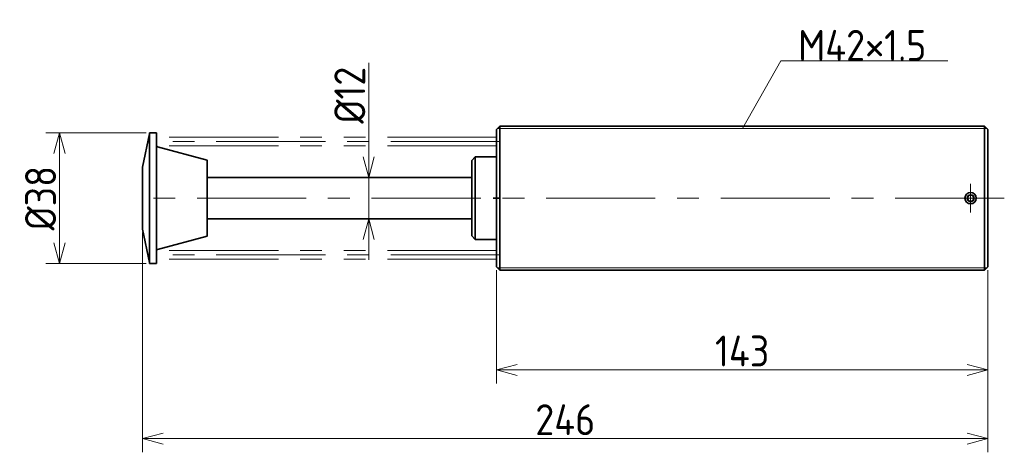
# Model space of a CAD drawing. Header units: millimetres. Extents: x 78 to 365, y 126 to 252.
import ezdxf

# ---------------------------------------------------------------- set-up
doc = ezdxf.new("R2010")
doc.units = ezdxf.units.MM
doc.header["$MEASUREMENT"] = 0
doc.header["$PDMODE"] = 3
doc.header["$PDSIZE"] = 2
doc.linetypes.add('CENTER', pattern=[50.8, 31.75, -6.35, 6.35, -6.35])
doc.linetypes.add('PHANTOM', pattern=[63.5, 31.75, -6.35, 6.35, -6.35, 6.35, -6.35])
doc.layers.get('0').update_dxf_attribs({"plot": 0})
doc.layers.add('図形', color=7, linetype='Continuous', lineweight=35)
doc.layers.add('寸法・文字', color=3, linetype='Continuous', lineweight=18)
doc.layers.get('0').off()
doc.styles.add('Dimension', font='isocp.shx', dxfattribs={"bigfont": 'bigfont.shx'})
doc.dimstyles.new('DXF用', dxfattribs={"dimscale": 0, "dimtxt": 4.5, "dimasz": 3, "dimexe": 2, "dimexo": 0.5, "dimgap": 0.5, "dimtad": 1, "dimdec": 3, "dimdsep": 46, "dimtxsty": 'Dimension', "dimblk": 'OPEN30', "dimcen": 2.5, "dimclrd": 3, "dimclre": 3, "dimclrt": 3, "dimazin": 2, "dimtfac": 1, "dimtdec": 3, "dimtmove": 0, "dimatfit": 3, "dimldrblk": 'OPEN30', "dimfxl": 1, "dimlwd": 18, "dimlwe": 18, "dimarcsym": 0})

# ---------------------------------------------------------------- blocks, each defined once
blk = doc.blocks.new('_Open30')
at = {"color": 0, "linetype": 'ByBlock', "lineweight": -2}
for p, q in [((-1, 0.268), (0, 0)), ((0, 0), (-1, -0.268)), ((0, 0), (-1, 0))]:
    blk.add_line(p, q, dxfattribs=at)
blk = doc.blocks.new('*D12')
at = {"layer": 'Defpoints', "color": 0}
for p in [(217.2, 180), (360.2, 180), (217.2, 150)]:
    blk.add_point(p, dxfattribs=at)
at = {"layer": '寸法・文字', "color": 3, "lineweight": 18}
for p, q in [((217.2, 179), (217.2, 146)), ((360.2, 179), (360.2, 146)), ((354.2, 150), (223.2, 150))]:
    blk.add_line(p, q, dxfattribs=at)
at = {"layer": '寸法・文字', "color": 3, "lineweight": 18, "xscale": 6, "yscale": 6, "zscale": 6, "rotation": 180}
blk.add_blockref('_Open30', (217.2, 150), dxfattribs=at)
at = {"layer": '寸法・文字', "color": 3, "lineweight": 18, "xscale": 6, "yscale": 6, "zscale": 6}
blk.add_blockref('_Open30', (360.2, 150), dxfattribs=at)
at = {"layer": '寸法・文字', "color": 3, "insert": (288.7, 155.5), "char_height": 9, "attachment_point": 5, "style": 'Dimension'}
blk.add_mtext('143', dxfattribs=at)
blk = doc.blocks.new('*D13')
at = {"layer": 'Defpoints', "color": 0}
for p in [(114.2, 191), (360.2, 180), (114.2, 130)]:
    blk.add_point(p, dxfattribs=at)
at = {"layer": '寸法・文字', "color": 3, "lineweight": 18}
for p, q in [((114.2, 190), (114.2, 126)), ((360.2, 179), (360.2, 126)), ((354.2, 130), (120.2, 130))]:
    blk.add_line(p, q, dxfattribs=at)
at = {"layer": '寸法・文字', "color": 3, "lineweight": 18, "xscale": 6, "yscale": 6, "zscale": 6, "rotation": 180}
blk.add_blockref('_Open30', (114.2, 130), dxfattribs=at)
at = {"layer": '寸法・文字', "color": 3, "lineweight": 18, "xscale": 6, "yscale": 6, "zscale": 6}
blk.add_blockref('_Open30', (360.2, 130), dxfattribs=at)
at = {"layer": '寸法・文字', "color": 3, "insert": (237.2, 135.5), "char_height": 9, "attachment_point": 5, "style": 'Dimension'}
blk.add_mtext('246', dxfattribs=at)
blk = doc.blocks.new('*D14')
at = {"layer": 'Defpoints', "color": 0}
for p in [(116.20007, 219), (90, 181), (116.20007, 181)]:
    blk.add_point(p, dxfattribs=at)
at = {"layer": '寸法・文字', "color": 3, "lineweight": 18}
for p, q in [((115.20007, 219), (86, 219)), ((90, 213), (90, 187)), ((115.20007, 181), (86, 181))]:
    blk.add_line(p, q, dxfattribs=at)
at = {"layer": '寸法・文字', "color": 3, "lineweight": 18, "xscale": 6, "yscale": 6, "zscale": 6}
for p, rotation in [((90, 219), 90), ((90, 181), 270)]:
    blk.add_blockref('_Open30', p, dxfattribs=dict(at, rotation=rotation))
at = {"layer": '寸法・文字', "color": 3, "insert": (84.5, 200), "char_height": 9, "attachment_point": 5, "rotation": 90, "style": 'Dimension'}
blk.add_mtext('%%c38', dxfattribs=at)
blk = doc.blocks.new('*D15')
at = {"layer": 'Defpoints', "color": 0}
for p in [(171.5, 206), (180, 206), (171.5, 194)]:
    blk.add_point(p, dxfattribs=at)
at = {"layer": '寸法・文字', "color": 3, "lineweight": 18}
for p, q in [((180, 212), (180, 239.37)), ((180, 194), (180, 206)), ((180, 188), (180, 182))]:
    blk.add_line(p, q, dxfattribs=at)
at = {"layer": '寸法・文字', "color": 3, "lineweight": 18, "xscale": 6, "yscale": 6, "zscale": 6}
for p, rotation in [((180, 206), 270), ((180, 194), 90)]:
    blk.add_blockref('_Open30', p, dxfattribs=dict(at, rotation=rotation))
at = {"layer": '寸法・文字', "color": 3, "insert": (174.5, 230), "char_height": 9, "attachment_point": 5, "rotation": 90, "style": 'Dimension'}
blk.add_mtext('%%c12', dxfattribs=at)

msp = doc.modelspace()

# ---------------------------------------------------------------- linework, layer by layer
at = {"layer": '図形'}
for p, q in [((217.20007, 220), (218.20007, 221)), ((359.200085, 221), (218.20009, 221)), ((218.20009, 179), (218.20009, 221)), ((360.200074, 220.00001), (359.200074, 221.00001)), ((359.200085, 179), (359.200085, 221)), ((116.20007, 218.74999), (114.20007, 208.999992)), ((116.20007, 181), (116.20007, 219)), ((118.20007, 219), (116.20007, 219)), ((118.20007, 181), (118.20007, 219)), ((217.20007, 180), (217.20007, 220)), ((360.200085, 180), (360.200085, 220)), ((133.00009, 211.03434), (118.57064, 214.9007)), ((133.00006, 188.965637), (133.00006, 211.03436)), ((210, 211), (210, 189.000015)), ((211.00001, 212), (210.00001, 211)), ((217.20007, 212), (210.99998, 212)), ((211.00003, 188), (211.00003, 212)), ((114.20007, 209), (114.20007, 191)), ((210, 206), (133.00006, 206)), ((354.200055, 200.000008), (354.700055, 200.866035)), ((354.700085, 200.866028), (355.700085, 200.866028)), ((355.70007, 200.866043), (356.20007, 200.000015)), ((218.25386, 200), (216.26042, 200)), ((354.200066, 200.000015), (354.700066, 199.133987)), ((354.700085, 199.133972), (355.700085, 199.133972)), ((356.200059, 200.000008), (355.700059, 199.13398)), ((210, 194), (133.00006, 194)), ((116.20007, 181.25), (114.20007, 191.000008)), ((133.00006, 188.965622), (118.57068, 185.099281)), ((211, 188.000031), (210, 189.000031)), ((217.20007, 188), (211.00001, 188)), ((118.20007, 181), (116.20007, 181)), ((218.20005, 178.999992), (217.20005, 180)), ((359.200085, 179), (218.20009, 179)), ((360.200047, 180.000015), (359.200043, 179.000015))]:
    msp.add_line(p, q, dxfattribs=at)
at = {"layer": '図形', "color": 3, "lineweight": 18}
for p, q in [((360.087353, 220.25), (217.45007, 220.25)), ((360.087353, 179.75), (217.45007, 179.75))]:
    msp.add_line(p, q, dxfattribs=at)
at = {"layer": '図形', "color": 3, "linetype": 'CENTER', "lineweight": 18}
for p, q in [((218.20009, 216.5), (118.09784, 216.5)), ((355.200085, 204.190002), (355.200085, 195.809998)), ((365, 200), (112.16421, 200)), ((218.20009, 183.5), (118.09784, 183.5))]:
    msp.add_line(p, q, dxfattribs=at)
at = {"layer": '図形', "color": 5, "linetype": 'PHANTOM', "lineweight": 18}
for p, q in [((217.20007, 217.8), (118.20007, 217.8)), ((217.20007, 215.2), (118.20007, 215.2)), ((217.20007, 184.800003), (118.20007, 184.800003)), ((217.20007, 182.199997), (118.20007, 182.199997))]:
    msp.add_line(p, q, dxfattribs=at)
at = {"layer": '図形'}
for radius in [1.65, 1]:
    msp.add_circle((355.200085, 200), radius, dxfattribs=at)
for centre, start, end in [((118.70007, 215.38365), 180, 255.00168), ((118.70007, 184.616333), 104.99832, 180)]:
    msp.add_arc(centre, 0.5, start, end, dxfattribs=at)

# ---------------------------------------------------------------- texts
at = {"layer": '寸法・文字', "insert": (305, 240), "char_height": 9, "attachment_point": 7, "style": 'Dimension'}
msp.add_mtext('M42×1.5', dxfattribs=at)

# ---------------------------------------------------------------- dimensions: what is measured, and where the dimension line sits
at = {"layer": '寸法・文字'}
for base, p1, p2, override, picture, middle in [((180, 206), (171.50003, 194), (171.50003, 206), {"dimscale": 2, "dimse1": 1, "dimse2": 1}, '*D15', (180, 230)), ((90, 181), (116.20007, 219), (116.20007, 181), {"dimscale": 2}, '*D14', (90, 200))]:
    dim = msp.add_linear_dim(base=base, p1=p1, p2=p2, angle=90, text='%%c<>', dimstyle='DXF用', override=override, dxfattribs=at)
    dim.commit()
    dim.dimension.update_dxf_attribs({"geometry": picture, "text_midpoint": middle, "dimtype": 160})
for base, p2, picture, middle in [((114.20007, 130), (114.20007, 191), '*D13', (237.200077, 130)), ((217.20005, 150), (217.20005, 180), '*D12', (288.700067, 150))]:
    dim = msp.add_linear_dim(base=base, p1=(360.200085, 180), p2=p2, dimstyle='DXF用', override={"dimscale": 2}, dxfattribs=at)
    dim.commit()
    dim.dimension.update_dxf_attribs({"geometry": picture, "text_midpoint": middle, "dimtype": 160})

# ---------------------------------------------------------------- leaders
at = {"layer": '寸法・文字', "annotation_type": 0, "has_hookline": 1, "hookline_direction": 0, "text_width": 43.572792}
msp.add_leader([(288.768711, 220.25), (300, 240), (305, 240)], dimstyle='DXF用', override={"dimscale": 2, "dimgap": 0}, dxfattribs=at)

doc.saveas('drawing.dxf')
